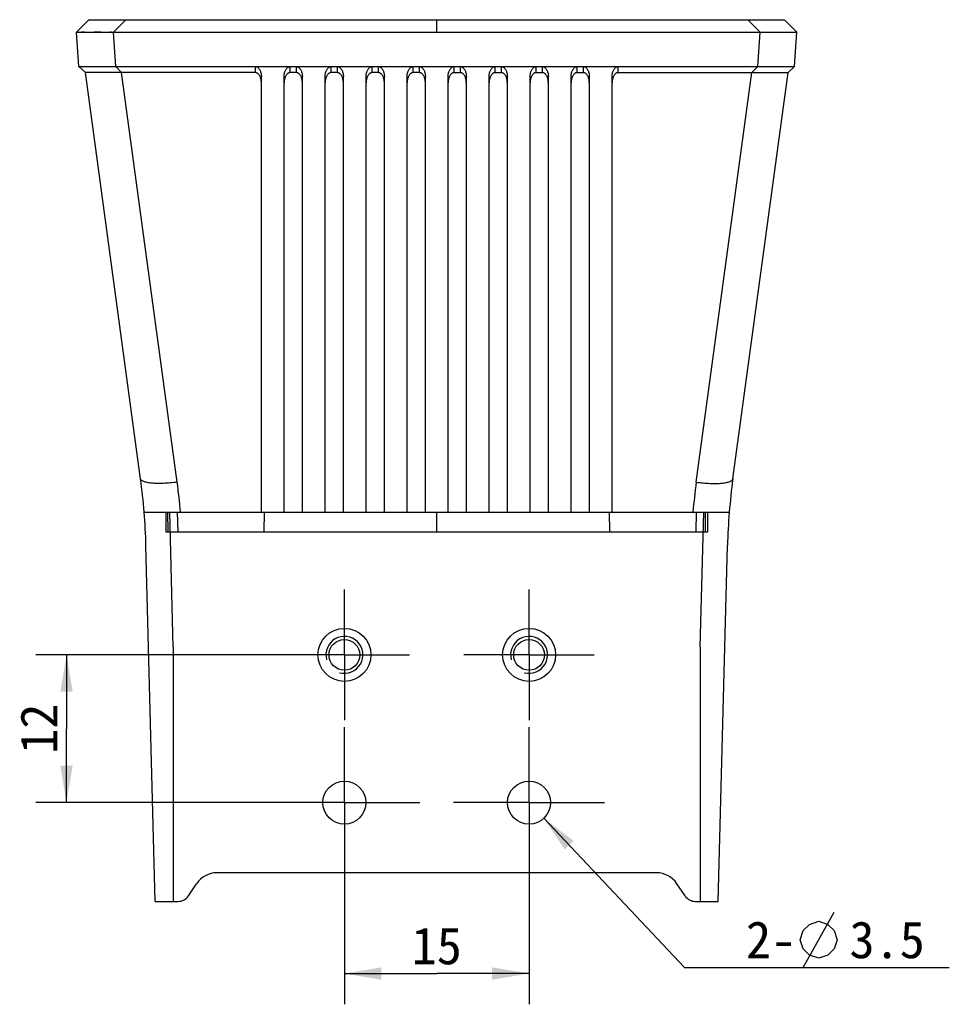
# Model space of a CAD drawing. Header units: millimetres. Extents: x 32 to 274, y 95 to 189.
# Tile 2 of 2: x 199 to 274, y 95 to 175. Entities that reach past the tile are written whole.
import ezdxf
from ezdxf.enums import TextEntityAlignment as Align

# ---------------------------------------------------------------- set-up
doc = ezdxf.new("R2010")
doc.units = ezdxf.units.MM
doc.header["$LTSCALE"] = 16.335
doc.linetypes.add('CENTER', pattern=[0.6, 0.375, -0.075, 0.075, -0.075])
doc.layers.get('0').update_dxf_attribs({"linetype": 'CONTINUOUS'})
for name, color, linetype in [('00_COMPONENTS', 7, 'CONTINUOUS'), ('03_ALL_AXES', 7, 'CONTINUOUS'), ('51__DRAFT_DIMS', 7, 'CONTINUOUS')]:
    doc.layers.add(name, color=color, linetype=linetype)
doc.styles.get("Standard").update_dxf_attribs({"font": 'simfang.ttf'})
doc.dimstyles.new('DIMSTYLE_2', dxfattribs={"dimtxt": 3, "dimasz": 3, "dimexe": 2.5, "dimexo": 0.5, "dimgap": 0.75, "dimtad": 1, "dimdsep": 46, "dimtxsty": 'Standard', "dimblk": '_FILLED', "dimblk1": '_FILLED', "dimblk2": '_FILLED', "dimcen": 0.09, "dimclrt": 3, "dimazin": 2, "dimtp": 0.2, "dimtm": 0.2, "dimtfac": 1, "dimtofl": 0, "dimtmove": 0, "dimatfit": 3, "dimldrblk": '_FILLED', "dimfxl": 1, "dimtolj": 1, "dimarcsym": 0})
doc.dimstyles.new('DIMSTYLE_3', dxfattribs={"dimtxt": 3, "dimasz": 3, "dimexe": 2.5, "dimexo": 0.5, "dimtad": 1, "dimdsep": 46, "dimtxsty": 'Standard', "dimblk": '_FILLED', "dimblk1": '_FILLED', "dimblk2": '_FILLED', "dimcen": 0.09, "dimclrt": 3, "dimazin": 2, "dimtp": 0.1, "dimtm": 0.1, "dimtfac": 1, "dimtofl": 0, "dimtmove": 0, "dimatfit": 1, "dimldrblk": '_FILLED', "dimfxl": 1, "dimtolj": 1, "dimarcsym": 0})

# ---------------------------------------------------------------- blocks, each defined once
blk = doc.blocks.new('_FILLED')
at = {"color": 0, "linetype": 'ByBlock'}
blk.add_solid([(0, 0), (-1, 0.167), (-1, -0.167)], dxfattribs=at)
blk = doc.blocks.new('*D4')
at = {"layer": '51__DRAFT_DIMS', "color": 4}
for p, q in [((225.336, 107.269), (225.336, 95.348)), ((240.336, 107.604), (240.336, 95.348)), ((225.336, 97.848), (232.836, 97.848)), ((240.336, 97.848), (232.836, 97.848))]:
    blk.add_line(p, q, dxfattribs=at)
at = {"layer": '51__DRAFT_DIMS', "color": 4, "xscale": 3, "yscale": 3, "zscale": 3, "rotation": 180}
blk.add_blockref('_FILLED', (225.336, 97.848), dxfattribs=at)
at = {"layer": '51__DRAFT_DIMS', "color": 4, "xscale": 3, "yscale": 3, "zscale": 3}
blk.add_blockref('_FILLED', (240.336, 97.848), dxfattribs=at)
at = {"layer": '51__DRAFT_DIMS', "color": 3}
blk.add_text('15', height=3, dxfattribs=at).set_placement((232.836, 98.598), align=Align.CENTER)
blk = doc.blocks.new('*D5')
at = {"layer": '51__DRAFT_DIMS', "color": 4}
for p, q in [((220.899, 123.733), (200.264, 123.733)), ((202.764, 123.733), (202.764, 117.733)), ((202.764, 111.733), (202.764, 117.733)), ((220.564, 111.733), (200.264, 111.733))]:
    blk.add_line(p, q, dxfattribs=at)
at = {"layer": '51__DRAFT_DIMS', "color": 4, "xscale": 3, "yscale": 3, "zscale": 3}
for p, rotation in [((202.764, 123.733), 90), ((202.764, 111.733), 270)]:
    blk.add_blockref('_FILLED', p, dxfattribs=dict(at, rotation=rotation))
at = {"layer": '51__DRAFT_DIMS', "color": 3}
blk.add_text('12', height=3, rotation=90, dxfattribs=at).set_placement((202.014, 117.733), align=Align.CENTER)
blk = doc.blocks.new('*D6')
at = {"layer": '51__DRAFT_DIMS', "color": 4}
for p, q in [((241.536, 110.459), (252.954, 98.344)), ((252.954, 98.344), (256.454, 98.344)), ((256.454, 98.344), (274.47, 98.344))]:
    blk.add_line(p, q, dxfattribs=at)
at = {"layer": '51__DRAFT_DIMS', "color": 4, "xscale": 3, "yscale": 3, "zscale": 3, "rotation": 133.3016287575}
blk.add_blockref('_FILLED', (241.536, 110.459), dxfattribs=at)
at = {"layer": '51__DRAFT_DIMS', "color": 3}
for s, p in [('2-', (257.954, 99.094)), ('3.5', (266.36, 99.094))]:
    blk.add_text(s, height=3, dxfattribs=at).set_placement(p)

msp = doc.modelspace()

# ---------------------------------------------------------------- linework, layer by layer
at = {"layer": '00_COMPONENTS', "color": 7}
for p, q in [((204.577, 175.333), (203.577, 174.333)), ((204.577, 175.333), (261.094, 175.333)), ((261.094, 175.333), (262.094, 174.333)), ((203.773, 171.533), (203.577, 174.333)), ((203.578, 174.333), (203.577, 174.333)), ((203.577, 174.333), (262.094, 174.333)), ((203.67, 174.333), (203.637, 174.333)), ((203.711, 174.333), (203.689, 174.333)), ((204.23, 174.333), (204.184, 174.333)), ((205.475, 174.333), (205.008, 174.333)), ((205.545, 174.333), (205.475, 174.333)), ((206.42, 174.333), (206.271, 174.333)), ((259.101, 174.333), (259.176, 174.333)), ((259.326, 174.333), (259.4, 174.333)), ((259.841, 174.333), (259.914, 174.333)), ((261.764, 174.333), (261.797, 174.333)), ((261.797, 174.333), (261.913, 174.333)), ((261.898, 171.533), (262.094, 174.333)), ((261.913, 174.333), (261.961, 174.333)), ((261.961, 174.333), (261.982, 174.333)), ((203.773, 171.533), (204.297, 171.033)), ((203.773, 171.533), (261.898, 171.533)), ((261.898, 171.533), (261.375, 171.033)), ((208.781, 138.033), (204.297, 171.033)), ((218.091, 171.033), (204.297, 171.033)), ((218.591, 135.333), (218.591, 170.698)), ((220.441, 135.333), (220.441, 170.698)), ((221.421, 171.033), (220.941, 171.033)), ((221.921, 135.333), (221.921, 170.698)), ((223.771, 135.333), (223.771, 170.698)), ((224.751, 171.033), (224.271, 171.033)), ((225.251, 135.333), (225.251, 170.698)), ((227.101, 135.333), (227.101, 170.698)), ((228.081, 171.033), (227.601, 171.033)), ((228.581, 135.333), (228.581, 170.698)), ((230.431, 135.333), (230.431, 170.698)), ((231.411, 171.033), (230.931, 171.033)), ((231.911, 135.333), (231.911, 170.698)), ((233.761, 135.333), (233.761, 170.698)), ((234.261, 171.033), (234.741, 171.033)), ((235.241, 135.333), (235.241, 170.698)), ((237.091, 135.333), (237.091, 170.698)), ((237.591, 171.033), (238.071, 171.033)), ((238.571, 135.333), (238.571, 170.698)), ((240.421, 135.333), (240.421, 170.698)), ((240.921, 171.033), (241.401, 171.033)), ((241.901, 135.333), (241.901, 170.698)), ((243.751, 135.333), (243.751, 170.698)), ((244.251, 171.033), (244.731, 171.033)), ((245.231, 135.333), (245.231, 170.698)), ((247.081, 135.333), (247.081, 170.698)), ((247.581, 171.033), (261.375, 171.033)), ((256.89, 138.033), (261.375, 171.033)), ((209.073, 135.333), (256.598, 135.333)), ((210.836, 135.333), (210.836, 133.733)), ((211.436, 124.367), (211.149, 135.333)), ((218.812, 135.333), (218.783, 133.733)), ((246.888, 133.733), (246.859, 135.333)), ((254.236, 124.367), (254.523, 135.333)), ((254.836, 135.333), (254.836, 133.733)), ((210.836, 133.733), (254.836, 133.733)), ((209.976, 103.708), (209.219, 132.609)), ((255.695, 103.708), (256.452, 132.609)), ((211.436, 124.367), (211.436, 103.708)), ((254.236, 124.367), (254.236, 103.708)), ((250.68, 106.033), (214.991, 106.033)), ((212.669, 104.154), (213.326, 105.141)), ((253.002, 104.154), (252.345, 105.141)), ((209.976, 103.708), (211.837, 103.708)), ((253.835, 103.708), (255.695, 103.708))]:
    msp.add_line(p, q, dxfattribs=at)
at = {"layer": '00_COMPONENTS', "color": 4}
for p, q in [((207.577, 175.333), (206.57, 174.333)), ((232.836, 174.333), (232.836, 175.333)), ((258.094, 175.333), (259.101, 174.333)), ((206.766, 171.533), (206.57, 174.333)), ((258.905, 171.533), (259.101, 174.333)), ((206.766, 171.533), (207.232, 171.033)), ((218.091, 171.533), (218.091, 171.033)), ((220.941, 171.033), (220.941, 171.533)), ((221.421, 171.533), (221.421, 171.033)), ((224.271, 171.033), (224.271, 171.533)), ((224.751, 171.533), (224.751, 171.033)), ((227.601, 171.033), (227.601, 171.533)), ((228.081, 171.533), (228.081, 171.033)), ((230.931, 171.033), (230.931, 171.533)), ((231.411, 171.533), (231.411, 171.033)), ((234.261, 171.033), (234.261, 171.533)), ((234.741, 171.533), (234.741, 171.033)), ((237.591, 171.033), (237.591, 171.533)), ((238.071, 171.533), (238.071, 171.033)), ((240.921, 171.033), (240.921, 171.533)), ((241.401, 171.533), (241.401, 171.033)), ((244.251, 171.033), (244.251, 171.533)), ((244.731, 171.533), (244.731, 171.033)), ((247.581, 171.033), (247.581, 171.533)), ((258.905, 171.533), (258.439, 171.033)), ((211.754, 137.759), (207.232, 171.033)), ((253.918, 137.759), (258.439, 171.033)), ((211.013, 133.733), (210.992, 135.333)), ((211.761, 135.333), (211.803, 133.733)), ((232.836, 133.733), (232.836, 135.333)), ((253.91, 135.333), (253.869, 133.733)), ((254.658, 133.733), (254.679, 135.333))]:
    msp.add_line(p, q, dxfattribs=at)
at = {"layer": '00_COMPONENTS', "color": 7}
for points in [[(204.184, 174.333), (204.016, 174.333), (203.978, 174.333)], [(259.622, 174.333), (259.696, 174.333), (259.841, 174.333)], [(262.06, 174.333), (262.093, 174.333), (262.094, 174.333)]]:
    msp.add_lwpolyline(points, dxfattribs=at)
for centre, radius in [((225.336, 123.733), 2.15), ((240.336, 123.733), 2.15), ((225.336, 123.733), 1.25), ((240.336, 123.733), 1.25), ((225.336, 111.733), 1.75), ((240.336, 111.733), 1.75)]:
    msp.add_circle(centre, radius, dxfattribs=at)
for centre, radius, start, end in [((159.236, 131.3), 50, 1.5, 7.73851), ((306.435, 131.3), 50, 172.26149, 178.5), ((214.991, 104.033), 2, 90, 146.34954), ((250.68, 104.033), 2, 33.65046, 90), ((211.837, 104.708), 1, 270, 326.34954), ((253.835, 104.708), 1, 213.65046, 270)]:
    msp.add_arc(centre, radius, start, end, dxfattribs=at)
at = {"layer": '00_COMPONENTS', "color": 4}
for centre, radius, start, end in [((159.022, 130.596), 53.216, 5.10694, 7.73524), ((306.649, 130.596), 53.216, 172.26476, 174.89306), ((225.336, 123.733), 1.5, 255, 195), ((240.336, 123.733), 1.5, 255, 195)]:
    msp.add_arc(centre, radius, start, end, dxfattribs=at)
at = {"layer": '00_COMPONENTS', "color": 7}
for points, knots in [([(218.091, 171.533), (218.113, 171.533), (218.158, 171.528), (218.223, 171.506), (218.281, 171.472), (218.351, 171.416), (218.423, 171.33), (218.488, 171.213), (218.535, 171.089), (218.568, 170.961), (218.587, 170.83), (218.591, 170.742), (218.591, 170.698)], [0, 0, 0, 0, 0.063563, 0.126993, 0.190214, 0.253209, 0.378425, 0.503171, 0.6276, 0.75183, 0.875942, 1, 1, 1, 1]), ([(220.441, 170.698), (220.441, 170.742), (220.445, 170.83), (220.464, 170.961), (220.496, 171.089), (220.544, 171.213), (220.609, 171.33), (220.68, 171.416), (220.75, 171.472), (220.809, 171.506), (220.873, 171.528), (220.918, 171.533), (220.941, 171.533)], [0, 0, 0, 0, 0.124058, 0.24817, 0.3724, 0.496829, 0.621575, 0.746791, 0.809786, 0.873007, 0.936437, 1, 1, 1, 1]), ([(221.421, 171.533), (221.443, 171.533), (221.488, 171.528), (221.553, 171.506), (221.611, 171.472), (221.681, 171.416), (221.753, 171.33), (221.818, 171.213), (221.865, 171.089), (221.898, 170.961), (221.917, 170.83), (221.921, 170.742), (221.921, 170.698)], [0, 0, 0, 0, 0.063562, 0.126993, 0.190213, 0.253208, 0.378425, 0.503172, 0.627602, 0.751832, 0.875943, 1, 1, 1, 1]), ([(223.771, 170.698), (223.771, 170.742), (223.775, 170.83), (223.794, 170.961), (223.826, 171.089), (223.874, 171.213), (223.939, 171.33), (224.01, 171.416), (224.08, 171.472), (224.139, 171.506), (224.203, 171.528), (224.248, 171.533), (224.271, 171.533)], [0, 0, 0, 0, 0.124058, 0.24817, 0.3724, 0.496829, 0.621575, 0.746791, 0.809786, 0.873007, 0.936437, 1, 1, 1, 1]), ([(224.751, 171.533), (224.773, 171.533), (224.818, 171.528), (224.883, 171.506), (224.941, 171.472), (225.011, 171.416), (225.083, 171.33), (225.148, 171.213), (225.195, 171.089), (225.228, 170.961), (225.247, 170.83), (225.251, 170.742), (225.251, 170.698)], [0, 0, 0, 0, 0.063563, 0.126993, 0.190214, 0.253209, 0.378425, 0.503171, 0.6276, 0.75183, 0.875942, 1, 1, 1, 1]), ([(227.101, 170.698), (227.101, 170.742), (227.105, 170.83), (227.124, 170.961), (227.156, 171.089), (227.204, 171.213), (227.269, 171.33), (227.34, 171.416), (227.41, 171.472), (227.469, 171.506), (227.533, 171.528), (227.578, 171.533), (227.601, 171.533)], [0, 0, 0, 0, 0.124057, 0.248168, 0.372398, 0.496828, 0.621575, 0.746792, 0.809787, 0.873007, 0.936438, 1, 1, 1, 1]), ([(228.081, 171.533), (228.103, 171.533), (228.148, 171.528), (228.213, 171.506), (228.271, 171.472), (228.341, 171.416), (228.413, 171.33), (228.478, 171.213), (228.525, 171.089), (228.558, 170.961), (228.577, 170.83), (228.581, 170.742), (228.581, 170.698)], [0, 0, 0, 0, 0.063562, 0.126993, 0.190213, 0.253208, 0.378425, 0.503172, 0.627602, 0.751832, 0.875943, 1, 1, 1, 1]), ([(230.431, 170.698), (230.431, 170.742), (230.435, 170.83), (230.454, 170.961), (230.486, 171.089), (230.534, 171.213), (230.599, 171.33), (230.67, 171.416), (230.74, 171.472), (230.799, 171.506), (230.863, 171.528), (230.908, 171.533), (230.931, 171.533)], [0, 0, 0, 0, 0.124057, 0.248168, 0.372399, 0.49683, 0.621577, 0.746794, 0.809789, 0.873009, 0.936438, 1, 1, 1, 1]), ([(231.411, 171.533), (231.433, 171.533), (231.478, 171.528), (231.543, 171.506), (231.601, 171.472), (231.671, 171.416), (231.743, 171.33), (231.808, 171.213), (231.855, 171.089), (231.888, 170.961), (231.907, 170.83), (231.911, 170.742), (231.911, 170.698)], [0, 0, 0, 0, 0.063563, 0.126993, 0.190214, 0.253209, 0.378425, 0.503171, 0.6276, 0.75183, 0.875942, 1, 1, 1, 1]), ([(233.761, 170.698), (233.761, 170.742), (233.765, 170.83), (233.784, 170.961), (233.816, 171.089), (233.864, 171.213), (233.929, 171.33), (234, 171.416), (234.07, 171.472), (234.129, 171.506), (234.193, 171.528), (234.238, 171.533), (234.261, 171.533)], [0, 0, 0, 0, 0.124058, 0.24817, 0.3724, 0.496829, 0.621575, 0.746791, 0.809786, 0.873007, 0.936437, 1, 1, 1, 1]), ([(234.741, 171.533), (234.763, 171.533), (234.808, 171.528), (234.873, 171.506), (234.931, 171.472), (235.001, 171.416), (235.073, 171.33), (235.138, 171.213), (235.185, 171.089), (235.218, 170.961), (235.237, 170.83), (235.241, 170.742), (235.241, 170.698)], [0, 0, 0, 0, 0.063563, 0.126992, 0.190213, 0.253208, 0.378424, 0.503169, 0.627598, 0.751829, 0.875942, 1, 1, 1, 1]), ([(237.091, 170.698), (237.091, 170.742), (237.095, 170.83), (237.114, 170.961), (237.146, 171.089), (237.194, 171.213), (237.259, 171.33), (237.33, 171.416), (237.4, 171.472), (237.459, 171.506), (237.523, 171.528), (237.568, 171.533), (237.591, 171.533)], [0, 0, 0, 0, 0.124057, 0.248168, 0.3724, 0.49683, 0.621579, 0.746796, 0.809791, 0.873011, 0.936439, 1, 1, 1, 1]), ([(238.071, 171.533), (238.093, 171.533), (238.138, 171.528), (238.203, 171.506), (238.261, 171.472), (238.331, 171.416), (238.403, 171.33), (238.468, 171.213), (238.515, 171.089), (238.548, 170.961), (238.567, 170.83), (238.571, 170.742), (238.571, 170.698)], [0, 0, 0, 0, 0.063563, 0.126993, 0.190214, 0.253209, 0.378425, 0.503171, 0.6276, 0.75183, 0.875942, 1, 1, 1, 1]), ([(240.421, 170.698), (240.421, 170.742), (240.425, 170.83), (240.444, 170.961), (240.476, 171.089), (240.524, 171.213), (240.589, 171.33), (240.66, 171.416), (240.73, 171.472), (240.789, 171.506), (240.853, 171.528), (240.898, 171.533), (240.921, 171.533)], [0, 0, 0, 0, 0.124057, 0.248168, 0.3724, 0.49683, 0.621578, 0.746794, 0.809789, 0.873009, 0.936438, 1, 1, 1, 1]), ([(241.401, 171.533), (241.423, 171.533), (241.468, 171.528), (241.533, 171.506), (241.591, 171.472), (241.661, 171.416), (241.733, 171.33), (241.798, 171.213), (241.845, 171.089), (241.878, 170.961), (241.897, 170.83), (241.901, 170.742), (241.901, 170.698)], [0, 0, 0, 0, 0.063562, 0.126993, 0.190213, 0.253208, 0.378424, 0.503172, 0.627601, 0.751832, 0.875943, 1, 1, 1, 1]), ([(243.751, 170.698), (243.751, 170.742), (243.755, 170.83), (243.774, 170.961), (243.806, 171.089), (243.854, 171.213), (243.919, 171.33), (243.99, 171.416), (244.06, 171.472), (244.119, 171.506), (244.183, 171.528), (244.228, 171.533), (244.251, 171.533)], [0, 0, 0, 0, 0.124058, 0.24817, 0.3724, 0.496829, 0.621575, 0.746791, 0.809786, 0.873007, 0.936437, 1, 1, 1, 1]), ([(244.731, 171.533), (244.753, 171.533), (244.798, 171.528), (244.863, 171.506), (244.921, 171.472), (244.991, 171.416), (245.063, 171.33), (245.128, 171.213), (245.175, 171.089), (245.208, 170.961), (245.227, 170.83), (245.231, 170.742), (245.231, 170.698)], [0, 0, 0, 0, 0.063561, 0.126989, 0.190209, 0.253204, 0.378421, 0.50317, 0.6276, 0.751832, 0.875943, 1, 1, 1, 1]), ([(247.081, 170.698), (247.081, 170.742), (247.085, 170.83), (247.104, 170.961), (247.136, 171.089), (247.184, 171.213), (247.249, 171.33), (247.32, 171.416), (247.39, 171.472), (247.449, 171.506), (247.513, 171.528), (247.558, 171.533), (247.581, 171.533)], [0, 0, 0, 0, 0.124058, 0.248171, 0.372402, 0.496831, 0.621576, 0.746792, 0.809787, 0.873008, 0.936437, 1, 1, 1, 1]), ([(218.591, 170.198), (218.591, 170.242), (218.587, 170.33), (218.568, 170.461), (218.535, 170.589), (218.488, 170.713), (218.423, 170.83), (218.351, 170.916), (218.281, 170.972), (218.223, 171.006), (218.158, 171.028), (218.113, 171.033), (218.091, 171.033)], [0, 0, 0, 0, 0.124058, 0.24817, 0.372402, 0.496831, 0.621576, 0.746791, 0.809786, 0.873007, 0.936437, 1, 1, 1, 1]), ([(220.941, 171.033), (220.918, 171.033), (220.873, 171.028), (220.809, 171.006), (220.75, 170.972), (220.68, 170.916), (220.609, 170.83), (220.544, 170.713), (220.496, 170.589), (220.464, 170.461), (220.445, 170.33), (220.441, 170.242), (220.441, 170.198)], [0, 0, 0, 0, 0.063563, 0.126993, 0.190214, 0.253209, 0.378425, 0.503171, 0.6276, 0.75183, 0.875942, 1, 1, 1, 1]), ([(221.921, 170.198), (221.921, 170.242), (221.917, 170.33), (221.898, 170.461), (221.865, 170.589), (221.818, 170.713), (221.753, 170.83), (221.681, 170.916), (221.611, 170.972), (221.553, 171.006), (221.488, 171.028), (221.443, 171.033), (221.421, 171.033)], [0, 0, 0, 0, 0.124057, 0.248168, 0.372398, 0.496828, 0.621575, 0.746792, 0.809787, 0.873007, 0.936437, 1, 1, 1, 1]), ([(224.271, 171.033), (224.248, 171.033), (224.203, 171.028), (224.139, 171.006), (224.08, 170.972), (224.01, 170.916), (223.939, 170.83), (223.874, 170.713), (223.826, 170.589), (223.794, 170.461), (223.775, 170.33), (223.771, 170.242), (223.771, 170.198)], [0, 0, 0, 0, 0.063563, 0.126993, 0.190214, 0.253209, 0.378425, 0.503171, 0.6276, 0.75183, 0.875942, 1, 1, 1, 1]), ([(225.251, 170.198), (225.251, 170.242), (225.247, 170.33), (225.228, 170.461), (225.195, 170.589), (225.148, 170.713), (225.083, 170.83), (225.011, 170.916), (224.941, 170.972), (224.883, 171.006), (224.818, 171.028), (224.773, 171.033), (224.751, 171.033)], [0, 0, 0, 0, 0.124058, 0.24817, 0.3724, 0.496829, 0.621575, 0.746791, 0.809786, 0.873007, 0.936437, 1, 1, 1, 1]), ([(227.601, 171.033), (227.578, 171.033), (227.533, 171.028), (227.469, 171.006), (227.41, 170.972), (227.34, 170.916), (227.269, 170.83), (227.204, 170.713), (227.156, 170.589), (227.124, 170.461), (227.105, 170.33), (227.101, 170.242), (227.101, 170.198)], [0, 0, 0, 0, 0.063563, 0.126993, 0.190213, 0.253208, 0.378425, 0.503172, 0.627602, 0.751832, 0.875943, 1, 1, 1, 1]), ([(228.581, 170.198), (228.581, 170.242), (228.577, 170.33), (228.558, 170.461), (228.525, 170.589), (228.478, 170.713), (228.413, 170.83), (228.341, 170.916), (228.271, 170.972), (228.213, 171.006), (228.148, 171.028), (228.103, 171.033), (228.081, 171.033)], [0, 0, 0, 0, 0.124057, 0.248168, 0.372398, 0.496828, 0.621575, 0.746792, 0.809787, 0.873007, 0.936437, 1, 1, 1, 1]), ([(230.931, 171.033), (230.908, 171.033), (230.863, 171.028), (230.799, 171.006), (230.74, 170.972), (230.67, 170.916), (230.599, 170.83), (230.534, 170.713), (230.486, 170.589), (230.454, 170.461), (230.435, 170.33), (230.431, 170.242), (230.431, 170.198)], [0, 0, 0, 0, 0.063562, 0.126991, 0.190211, 0.253206, 0.378423, 0.50317, 0.627601, 0.751832, 0.875943, 1, 1, 1, 1]), ([(231.911, 170.198), (231.911, 170.242), (231.907, 170.33), (231.888, 170.461), (231.855, 170.589), (231.808, 170.713), (231.743, 170.83), (231.671, 170.916), (231.601, 170.972), (231.543, 171.006), (231.478, 171.028), (231.433, 171.033), (231.411, 171.033)], [0, 0, 0, 0, 0.124058, 0.24817, 0.3724, 0.496829, 0.621575, 0.746791, 0.809786, 0.873007, 0.936437, 1, 1, 1, 1]), ([(234.261, 171.033), (234.238, 171.033), (234.193, 171.028), (234.129, 171.006), (234.07, 170.972), (234, 170.916), (233.929, 170.83), (233.864, 170.713), (233.816, 170.589), (233.784, 170.461), (233.765, 170.33), (233.761, 170.242), (233.761, 170.198)], [0, 0, 0, 0, 0.063563, 0.126993, 0.190214, 0.253209, 0.378425, 0.503171, 0.6276, 0.75183, 0.875942, 1, 1, 1, 1]), ([(235.241, 170.198), (235.241, 170.242), (235.237, 170.33), (235.218, 170.461), (235.185, 170.589), (235.138, 170.713), (235.073, 170.83), (235.001, 170.916), (234.931, 170.972), (234.873, 171.006), (234.808, 171.028), (234.763, 171.033), (234.741, 171.033)], [0, 0, 0, 0, 0.124058, 0.24817, 0.3724, 0.496829, 0.621575, 0.746791, 0.809786, 0.873007, 0.936437, 1, 1, 1, 1]), ([(237.591, 171.033), (237.568, 171.033), (237.523, 171.028), (237.459, 171.006), (237.4, 170.972), (237.33, 170.916), (237.259, 170.83), (237.194, 170.713), (237.146, 170.589), (237.114, 170.461), (237.095, 170.33), (237.091, 170.242), (237.091, 170.198)], [0, 0, 0, 0, 0.063561, 0.126989, 0.19021, 0.253204, 0.378421, 0.50317, 0.6276, 0.751832, 0.875943, 1, 1, 1, 1]), ([(238.571, 170.198), (238.571, 170.242), (238.567, 170.33), (238.548, 170.461), (238.515, 170.589), (238.468, 170.713), (238.403, 170.83), (238.331, 170.916), (238.261, 170.972), (238.203, 171.006), (238.138, 171.028), (238.093, 171.033), (238.071, 171.033)], [0, 0, 0, 0, 0.124058, 0.248169, 0.372399, 0.496829, 0.621577, 0.746794, 0.809788, 0.873008, 0.936438, 1, 1, 1, 1]), ([(240.921, 171.033), (240.898, 171.033), (240.853, 171.028), (240.789, 171.006), (240.73, 170.972), (240.66, 170.916), (240.589, 170.83), (240.524, 170.713), (240.476, 170.589), (240.444, 170.461), (240.425, 170.33), (240.421, 170.242), (240.421, 170.198)], [0, 0, 0, 0, 0.063562, 0.126991, 0.190211, 0.253206, 0.378423, 0.50317, 0.627601, 0.751832, 0.875943, 1, 1, 1, 1]), ([(241.901, 170.198), (241.901, 170.242), (241.897, 170.33), (241.878, 170.461), (241.845, 170.589), (241.798, 170.713), (241.733, 170.83), (241.661, 170.916), (241.591, 170.972), (241.533, 171.006), (241.468, 171.028), (241.423, 171.033), (241.401, 171.033)], [0, 0, 0, 0, 0.124057, 0.248168, 0.372398, 0.496828, 0.621575, 0.746792, 0.809787, 0.873007, 0.936437, 1, 1, 1, 1]), ([(244.251, 171.033), (244.228, 171.033), (244.183, 171.028), (244.119, 171.006), (244.06, 170.972), (243.99, 170.916), (243.919, 170.83), (243.854, 170.713), (243.806, 170.589), (243.774, 170.461), (243.755, 170.33), (243.751, 170.242), (243.751, 170.198)], [0, 0, 0, 0, 0.063562, 0.126992, 0.190212, 0.253206, 0.378423, 0.503172, 0.627601, 0.751831, 0.875942, 1, 1, 1, 1]), ([(245.231, 170.198), (245.231, 170.242), (245.227, 170.33), (245.208, 170.461), (245.175, 170.589), (245.128, 170.713), (245.063, 170.83), (244.991, 170.916), (244.921, 170.972), (244.863, 171.006), (244.798, 171.028), (244.753, 171.033), (244.731, 171.033)], [0, 0, 0, 0, 0.124057, 0.248168, 0.3724, 0.49683, 0.621579, 0.746796, 0.80979, 0.873011, 0.936439, 1, 1, 1, 1]), ([(247.581, 171.033), (247.558, 171.033), (247.513, 171.028), (247.449, 171.006), (247.39, 170.972), (247.32, 170.916), (247.249, 170.83), (247.184, 170.713), (247.136, 170.589), (247.104, 170.461), (247.085, 170.33), (247.081, 170.242), (247.081, 170.198)], [0, 0, 0, 0, 0.063563, 0.126993, 0.190214, 0.253209, 0.378425, 0.503171, 0.6276, 0.75183, 0.875942, 1, 1, 1, 1])]:
    msp.add_open_spline(points, degree=3, knots=knots, dxfattribs=at)
at = {"layer": '00_COMPONENTS', "color": 4}
for points in [[(211.754, 137.759), (211.564, 137.734), (211.193, 137.694), (210.733, 137.666), (210.381, 137.657), (210.135, 137.658), (209.903, 137.666), (209.689, 137.681), (209.494, 137.703), (209.319, 137.732), (209.167, 137.767), (209.039, 137.808), (208.948, 137.848), (208.889, 137.884), (208.854, 137.911), (208.825, 137.94), (208.803, 137.97), (208.788, 138.001), (208.782, 138.022), (208.781, 138.033)], [(253.918, 137.759), (254.107, 137.734), (254.479, 137.694), (254.938, 137.666), (255.29, 137.657), (255.537, 137.658), (255.768, 137.666), (255.982, 137.681), (256.178, 137.703), (256.352, 137.732), (256.504, 137.767), (256.633, 137.808), (256.724, 137.848), (256.782, 137.884), (256.818, 137.911), (256.846, 137.94), (256.868, 137.97), (256.884, 138.001), (256.889, 138.022), (256.89, 138.033)]]:
    msp.add_open_spline(points, degree=3, knots=[0, 0, 0, 0, 0.185214, 0.362904, 0.446989, 0.526925, 0.602041, 0.671727, 0.735442, 0.792735, 0.843266, 0.886849, 0.923518, 0.939383, 0.953717, 0.966678, 0.978493, 0.98947, 1, 1, 1, 1], dxfattribs=at)
at = {"layer": '03_ALL_AXES', "color": 1, "linetype": 'CENTER'}
for p, q in [((225.336, 123.733), (225.336, 129.033)), ((240.336, 123.733), (240.336, 129.033)), ((225.336, 123.733), (220.036, 123.733)), ((225.336, 123.733), (230.636, 123.733)), ((225.336, 123.733), (225.336, 118.433)), ((240.336, 123.733), (235.036, 123.733)), ((240.336, 123.733), (245.636, 123.733)), ((240.336, 123.733), (240.336, 118.433)), ((225.336, 111.733), (225.336, 118.433)), ((240.336, 111.733), (240.336, 118.433)), ((225.336, 111.733), (218.336, 111.733)), ((225.336, 111.733), (232.336, 111.733)), ((225.336, 111.733), (225.336, 104.733)), ((240.336, 111.733), (233.336, 111.733)), ((240.336, 111.733), (247.336, 111.733)), ((240.336, 111.733), (240.336, 104.733))]:
    msp.add_line(p, q, dxfattribs=at)
at = {"layer": '51__DRAFT_DIMS', "color": 3}
msp.add_line((262.61, 98.344), (265.11, 102.844), dxfattribs=at)
msp.add_lwpolyline([(262.36, 100.594), (262.61, 101.344), (263.11, 101.844), (263.86, 102.094), (264.61, 101.844), (265.11, 101.344), (265.36, 100.594), (265.11, 99.844), (264.61, 99.344), (263.86, 99.094), (263.11, 99.344), (262.61, 99.844), (262.36, 100.594)], dxfattribs=at)

# ---------------------------------------------------------------- dimensions: what is measured, and where the dimension line sits
at = {"layer": '51__DRAFT_DIMS', "color": 4}
dim = msp.add_linear_dim(base=(202.764, 111.733), p1=(221.399, 123.733), p2=(221.064, 111.733), angle=270, dimstyle='DIMSTYLE_2', dxfattribs=at)
dim.commit()
dim.dimension.update_dxf_attribs({"geometry": '*D5', "text_midpoint": (202.764, 117.818), "dimtype": 160})
dim = msp.add_diameter_dim_2p(p1=(241.536, 110.459), p2=(239.135, 113.007), text='2-%%c<>', dimstyle='DIMSTYLE_3', override={"dimtih": 1, "dimtoh": 1, "dimpost": '<>'}, dxfattribs=at)
dim.commit()
dim.dimension.update_dxf_attribs({"geometry": '*D6', "text_midpoint": (265.462, 100.594), "dimtype": 163})
dim = msp.add_linear_dim(base=(240.336, 97.848), p1=(225.336, 107.769), p2=(240.336, 108.104), dimstyle='DIMSTYLE_2', dxfattribs=at)
dim.commit()
dim.dimension.update_dxf_attribs({"geometry": '*D4', "text_midpoint": (232.921, 97.848), "dimtype": 160})

doc.saveas('drawing.dxf')
